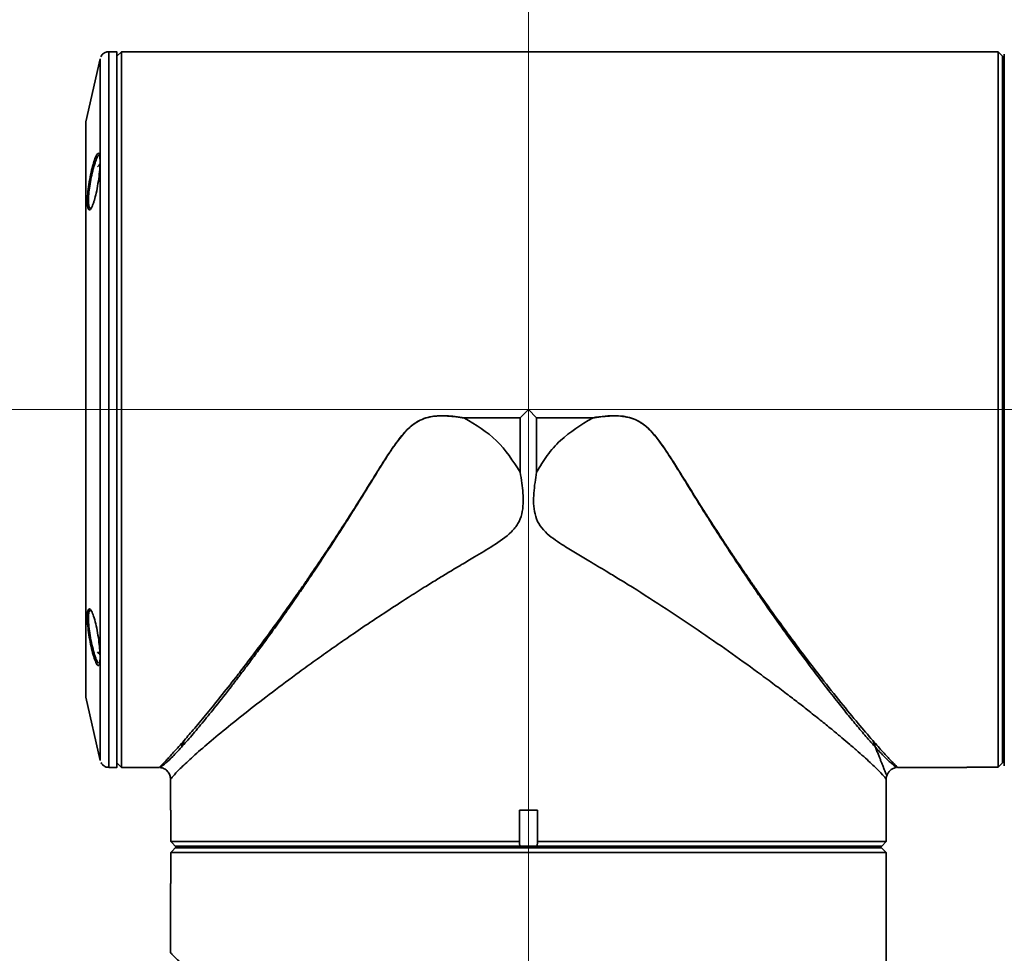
# Model space of a CAD drawing. Header units: millimetres. Extents: x 0 to 3360, y 0 to 2379.
# Tile 18 of 21: x 1440 to 1550, y 2038 to 2143. Entities that reach past the tile are written whole.
import ezdxf

# ---------------------------------------------------------------- set-up
doc = ezdxf.new("R2010")
doc.units = ezdxf.units.MM
doc.header["$LTSCALE"] = 8
doc.linetypes.add('CENTERX2', pattern=[20.32, 12.7, -2.54, 2.54, -2.54])
doc.layers.get('0').update_dxf_attribs({"lineweight": 18})
doc.layers.add('中心线层', color=6, linetype='CENTERX2', lineweight=25)
doc.layers.add('标注层', color=150, linetype='Continuous', lineweight=18)
doc.styles.add('SLDTEXTSTYLE1', font='txt')
doc.dimstyles.new('SLDDIMSTYLE0', dxfattribs={"dimtxt": 28, "dimasz": 32, "dimexe": 0, "dimexo": 0.0625, "dimgap": 7, "dimtad": 1, "dimrnd": 1e-09, "dimzin": 12, "dimdsep": 46, "dimtxsty": 'SLDTEXTSTYLE1', "dimcen": 0.09, "dimdle": 64, "dimadec": 0, "dimazin": 3, "dimtfac": 1, "dimtdec": 3, "dimtmove": 0, "dimatfit": 0, "dimfxl": 1, "dimfrac": 2, "dimtolj": 1, "dimarcsym": 0})

# ---------------------------------------------------------------- blocks, each defined once
blk = doc.blocks.new('*X30')
at = {"layer": '标注层'}
for points in [[(1274, 2099.02), (1278, 2131.02), (1270, 2131.02)], [(1274, 1997.02), (1270, 1965.02), (1278, 1965.02)]]:
    blk.add_hatch(color=256, dxfattribs=at).paths.add_polyline_path(points, flags=0)
for p, q in [((1274, 2099.02), (1274, 2147.02)), ((1498.05, 2099.02), (1258, 2099.02)), ((1274, 1997.02), (1274, 2099.02)), ((1393.82, 1997.02), (1258, 1997.02)), ((1274, 1997.02), (1274, 1949.02))]:
    blk.add_line(p, q, dxfattribs=at)
at = {"layer": '标注层', "insert": (1237.9, 2023.58), "char_height": 28, "width": 106.0559, "attachment_point": 1, "rotation": 90, "style": 'SLDTEXTSTYLE1'}
blk.add_mtext('102', dxfattribs=at)
blk = doc.blocks.new('*X31')
at = {"layer": '标注层'}
for points in [[(1496.51, 2202.63), (1464.51, 2206.63), (1464.51, 2198.63)], [(1596.51, 2202.63), (1628.51, 2198.63), (1628.51, 2206.63)]]:
    blk.add_hatch(color=256, dxfattribs=at).paths.add_polyline_path(points, flags=0)
for p, q in [((1496.51, 2070.22), (1496.51, 2218.63)), ((1596.51, 2119.7), (1596.51, 2218.63)), ((1496.51, 2202.63), (1448.51, 2202.63)), ((1596.51, 2202.63), (1496.51, 2202.63)), ((1596.51, 2202.63), (1644.51, 2202.63))]:
    blk.add_line(p, q, dxfattribs=at)
at = {"layer": '标注层', "insert": (1522.07, 2238.72), "char_height": 28, "width": 106.9944, "attachment_point": 1, "style": 'SLDTEXTSTYLE1'}
blk.add_mtext('100', dxfattribs=at)
blk = doc.blocks.new('*X32')
at = {"layer": '标注层'}
for points in [[(1394.51, 2202.63), (1362.51, 2206.63), (1362.51, 2198.63)], [(1496.51, 2202.63), (1528.51, 2198.63), (1528.51, 2206.63)]]:
    blk.add_hatch(color=256, dxfattribs=at).paths.add_polyline_path(points, flags=0)
for p, q in [((1394.51, 1964.73), (1394.51, 2218.63)), ((1496.51, 2070.22), (1496.51, 2218.63)), ((1394.51, 2202.63), (1346.51, 2202.63)), ((1496.51, 2202.63), (1394.51, 2202.63)), ((1496.51, 2202.63), (1544.51, 2202.63))]:
    blk.add_line(p, q, dxfattribs=at)
at = {"layer": '标注层', "insert": (1421.07, 2238.72), "char_height": 28, "width": 106.0559, "attachment_point": 1, "style": 'SLDTEXTSTYLE1'}
blk.add_mtext('102', dxfattribs=at)

msp = doc.modelspace()

# ---------------------------------------------------------------- linework, layer by layer
at = {"color": 7, "linetype": 'Continuous', "lineweight": 35}
for p, q in [((1450.514, 2139.023), (1449.614, 2139.023)), ((1451.016, 2139.023), (1450.516, 2138.523)), ((1545.514, 2139.023), (1451.016, 2139.023)), ((1549.011, 2139.01), (1545.513, 2139.01)), ((1549.198, 2138.823), (1549.011, 2139.01)), ((1549.011, 2139.01), (1549.011, 2139.01)), ((1549.011, 2139.01), (1549.198, 2138.823)), ((1549.511, 2138.511), (1549.198, 2138.823)), ((1448.638, 2138.242), (1447.05, 2131.187)), ((1450.516, 2138.523), (1450.514, 2138.523)), ((1549.513, 2138.511), (1549.511, 2138.511)), ((1549.513, 2138.511), (1549.514, 2138.511)), ((1549.712, 2136.523), (1549.514, 2136.523)), ((1496.51, 2099.023), (1495.596, 2098.109)), ((1497.424, 2098.109), (1496.51, 2099.023)), ((1489.341, 2098.089), (1489.343, 2098.109)), ((1495.586, 2098.089), (1489.341, 2098.089)), ((1489.343, 2098.109), (1495.596, 2098.109)), ((1495.586, 2092.022), (1495.586, 2098.089)), ((1495.596, 2098.109), (1495.594, 2098.107)), ((1497.424, 2098.109), (1503.677, 2098.109)), ((1497.426, 2098.107), (1497.424, 2098.109)), ((1497.434, 2098.089), (1497.434, 2092.022)), ((1503.679, 2098.089), (1497.434, 2098.089)), ((1503.679, 2098.089), (1503.677, 2098.109)), ((1447.05, 2066.859), (1448.638, 2059.803)), ((1549.514, 2061.523), (1549.712, 2061.523)), ((1450.514, 2059.523), (1450.516, 2059.523)), ((1450.516, 2059.523), (1451.016, 2059.023)), ((1549.198, 2059.223), (1549.511, 2059.534)), ((1549.511, 2059.534), (1549.513, 2059.534)), ((1549.514, 2059.534), (1549.513, 2059.534)), ((1449.614, 2059.023), (1450.514, 2059.023)), ((1451.016, 2059.023), (1455.247, 2059.023)), ((1537.78, 2059.023), (1545.514, 2059.023)), ((1545.513, 2059.036), (1549.011, 2059.036)), ((1549.011, 2059.036), (1549.198, 2059.223)), ((1549.198, 2059.223), (1549.011, 2059.036)), ((1549.011, 2059.036), (1549.011, 2059.036)), ((1456.514, 2057.681), (1456.514, 2054.223)), ((1536.514, 2050.725), (1536.514, 2057.681)), ((1456.526, 2054.223), (1456.514, 2054.223)), ((1456.526, 2054.223), (1456.526, 2050.725)), ((1495.505, 2050.725), (1495.505, 2054.223)), ((1495.505, 2054.223), (1497.515, 2054.223)), ((1495.505, 2054.223), (1495.505, 2050.538)), ((1497.515, 2054.223), (1497.515, 2050.725)), ((1456.526, 2050.725), (1495.505, 2050.725)), ((1456.526, 2050.725), (1456.713, 2050.538)), ((1456.713, 2050.538), (1457.025, 2050.225)), ((1495.505, 2050.538), (1495.505, 2050.725)), ((1495.555, 2050.225), (1495.505, 2050.538)), ((1497.515, 2050.538), (1497.466, 2050.225)), ((1497.515, 2050.725), (1536.514, 2050.725)), ((1497.515, 2050.725), (1497.515, 2050.538)), ((1536.014, 2050.225), (1536.514, 2050.725)), ((1456.713, 2049.708), (1456.526, 2049.52)), ((1456.526, 2049.52), (1456.526, 2046.023)), ((1536.501, 2049.52), (1456.526, 2049.52)), ((1457.025, 2050.02), (1456.713, 2049.708)), ((1457.025, 2050.225), (1457.025, 2050.223)), ((1457.025, 2050.223), (1495.555, 2050.223)), ((1457.025, 2050.023), (1457.025, 2050.02)), ((1536.002, 2050.023), (1457.025, 2050.023)), ((1457.025, 2050.023), (1457.719, 2050.023)), ((1457.025, 2050.023), (1459.014, 2050.023)), ((1459.014, 2050.223), (1459.014, 2050.023)), ((1496.51, 2050.023), (1459.014, 2050.023)), ((1495.555, 2050.223), (1495.555, 2050.225)), ((1497.466, 2050.223), (1495.555, 2050.223)), ((1534.014, 2050.023), (1496.51, 2050.023)), ((1497.466, 2050.225), (1497.466, 2050.223)), ((1497.466, 2050.223), (1536.014, 2050.223)), ((1534.014, 2050.023), (1534.014, 2050.223)), ((1534.014, 2050.023), (1536.002, 2050.023)), ((1536.002, 2050.023), (1535.309, 2050.023)), ((1536.002, 2050.02), (1536.002, 2050.023)), ((1536.002, 2050.023), (1536.002, 2050.02)), ((1536.313, 2049.708), (1536.002, 2050.02)), ((1536.014, 2050.223), (1536.014, 2050.225)), ((1536.501, 2049.52), (1536.313, 2049.708)), ((1536.314, 2049.708), (1536.501, 2049.52)), ((1536.501, 2049.52), (1536.501, 2046.023)), ((1536.501, 2046.023), (1536.501, 2049.52)), ((1456.514, 2046.023), (1456.514, 2038.289)), ((1456.526, 2046.023), (1456.514, 2046.023)), ((1536.501, 2046.023), (1536.514, 2046.023)), ((1536.501, 2046.023), (1536.501, 2046.023)), ((1536.514, 1951.525), (1536.514, 2046.023))]:
    msp.add_line(p, q, dxfattribs=at)
at = {"color": 8, "linetype": 'Continuous', "lineweight": 35}
msp.add_line((1536.314, 2049.708), (1536.314, 2049.708), dxfattribs=at)
for points in [[(1449.614, 2139.023), (1449.613, 2138.924), (1449.613, 2138.485), (1449.613, 2137.7), (1449.612, 2136.575), (1449.612, 2135.12), (1449.612, 2133.347), (1449.612, 2131.273), (1449.611, 2128.915), (1449.611, 2126.295), (1449.611, 2123.435), (1449.611, 2120.361), (1449.611, 2117.099), (1449.61, 2113.678), (1449.61, 2110.128), (1449.61, 2106.481), (1449.61, 2102.769), (1449.61, 2099.023)], [(1449.61, 2099.023), (1449.61, 2095.277), (1449.61, 2091.565), (1449.61, 2087.917), (1449.61, 2084.368), (1449.611, 2080.947), (1449.611, 2077.685), (1449.611, 2074.61), (1449.611, 2071.751), (1449.611, 2069.13), (1449.612, 2066.773), (1449.612, 2064.699), (1449.612, 2062.926), (1449.612, 2061.471), (1449.613, 2060.346), (1449.613, 2059.56), (1449.613, 2059.122), (1449.614, 2059.023)]]:
    msp.add_lwpolyline(points, dxfattribs=at)
at = {"color": 7, "linetype": 'Continuous', "lineweight": 35}
for points in [[(1450.514, 2138.523), (1450.514, 2138.748), (1450.514, 2139.012), (1450.513, 2138.924), (1450.513, 2138.485), (1450.513, 2137.7), (1450.512, 2136.575), (1450.512, 2135.12), (1450.512, 2133.347), (1450.512, 2131.273), (1450.511, 2128.915), (1450.511, 2126.295), (1450.511, 2123.435), (1450.511, 2120.361), (1450.511, 2117.099), (1450.51, 2113.678), (1450.51, 2110.128), (1450.51, 2106.481), (1450.51, 2102.769), (1450.51, 2099.023)], [(1451.016, 2139.023), (1451.016, 2139.012), (1451.016, 2138.748), (1451.015, 2138.136), (1451.015, 2137.179), (1451.015, 2135.888), (1451.014, 2134.272), (1451.014, 2132.347), (1451.014, 2130.128), (1451.014, 2127.637), (1451.013, 2124.894), (1451.013, 2121.923), (1451.013, 2118.752), (1451.013, 2115.406), (1451.013, 2111.917), (1451.013, 2108.315), (1451.013, 2104.631), (1451.013, 2100.898), (1451.013, 2097.148), (1451.013, 2093.415), (1451.013, 2089.731), (1451.013, 2086.128), (1451.013, 2082.639), (1451.013, 2079.294), (1451.013, 2076.123), (1451.013, 2073.152), (1451.014, 2070.409), (1451.014, 2067.917), (1451.014, 2065.699), (1451.014, 2063.774), (1451.015, 2062.158), (1451.015, 2060.866), (1451.015, 2059.91), (1451.016, 2059.297), (1451.016, 2059.034), (1451.016, 2059.023)], [(1545.514, 2139.01), (1545.514, 2139.016), (1545.514, 2139.02), (1545.514, 2139.022), (1545.514, 2139.023), (1545.514, 2139.022), (1545.513, 2139.02), (1545.513, 2139.016), (1545.513, 2139.01)], [(1549.011, 2059.036), (1549.011, 2059.305), (1549.01, 2059.922), (1549.01, 2060.883), (1549.01, 2062.178), (1549.009, 2063.796), (1549.009, 2065.723), (1549.009, 2067.942), (1549.009, 2070.433), (1549.008, 2073.175), (1549.008, 2076.144), (1549.008, 2079.314), (1549.008, 2082.656), (1549.008, 2086.142), (1549.008, 2089.741), (1549.008, 2093.421), (1549.008, 2097.15), (1549.008, 2100.896), (1549.008, 2104.625), (1549.008, 2108.305), (1549.008, 2111.904), (1549.008, 2115.39), (1549.008, 2118.732), (1549.008, 2121.901), (1549.008, 2124.87), (1549.009, 2127.612), (1549.009, 2130.104), (1549.009, 2132.323), (1549.009, 2134.25), (1549.01, 2135.868), (1549.01, 2137.163), (1549.01, 2138.123), (1549.011, 2138.741), (1549.011, 2139.01)], [(1549.713, 2138.738), (1549.713, 2138.111), (1549.713, 2137.137), (1549.712, 2135.822), (1549.712, 2134.18), (1549.712, 2132.224), (1549.711, 2129.972), (1549.711, 2127.444), (1549.711, 2124.663), (1549.711, 2121.654), (1549.711, 2118.443), (1549.71, 2115.059), (1549.71, 2111.531), (1549.71, 2107.893), (1549.71, 2104.175), (1549.71, 2100.411), (1549.71, 2096.635), (1549.71, 2092.881), (1549.71, 2089.181), (1549.71, 2085.569), (1549.71, 2082.076), (1549.711, 2078.735), (1549.711, 2075.574), (1549.711, 2072.623), (1549.711, 2069.907), (1549.711, 2067.45), (1549.712, 2065.275), (1549.712, 2063.4), (1549.712, 2061.843), (1549.713, 2060.618), (1549.713, 2059.734), (1549.713, 2059.201)], [(1448.638, 2138.242), (1448.638, 2138.144), (1448.637, 2137.703), (1448.637, 2136.912), (1448.637, 2135.778), (1448.636, 2134.31), (1448.636, 2132.524), (1448.636, 2130.433), (1448.636, 2128.059), (1448.635, 2125.421), (1448.635, 2122.545), (1448.635, 2119.455), (1448.635, 2116.18), (1448.635, 2112.75), (1448.635, 2109.196), (1448.635, 2105.549), (1448.635, 2101.844), (1448.635, 2098.112), (1448.635, 2094.389), (1448.635, 2090.709), (1448.635, 2087.103), (1448.635, 2083.605), (1448.635, 2080.247), (1448.635, 2077.059), (1448.635, 2074.07), (1448.636, 2071.307)], [(1450.514, 2138.523), (1450.513, 2138.478), (1450.513, 2138.121), (1450.513, 2137.409), (1450.512, 2136.35), (1450.512, 2134.953), (1450.512, 2133.231), (1450.512, 2131.199), (1450.511, 2128.875), (1450.511, 2126.281), (1450.511, 2123.44), (1450.511, 2120.378), (1450.511, 2117.123), (1450.51, 2113.704), (1450.51, 2110.151), (1450.51, 2106.498), (1450.51, 2102.778), (1450.51, 2099.023)], [(1450.516, 2138.523), (1450.516, 2138.478), (1450.516, 2138.121), (1450.515, 2137.409), (1450.515, 2136.35), (1450.515, 2134.953), (1450.514, 2133.231), (1450.514, 2131.199), (1450.514, 2128.875), (1450.514, 2126.281), (1450.513, 2123.44), (1450.513, 2120.378), (1450.513, 2117.123), (1450.513, 2113.704), (1450.513, 2110.151), (1450.513, 2106.498), (1450.513, 2102.778), (1450.513, 2099.023), (1450.513, 2095.268), (1450.513, 2091.547), (1450.513, 2087.894), (1450.513, 2084.342), (1450.513, 2080.923), (1450.513, 2077.668), (1450.513, 2074.606), (1450.514, 2071.765), (1450.514, 2069.171), (1450.514, 2066.847), (1450.514, 2064.815), (1450.515, 2063.092), (1450.515, 2061.695), (1450.515, 2060.636), (1450.516, 2059.925), (1450.516, 2059.568), (1450.516, 2059.523)], [(1549.511, 2059.534), (1549.511, 2059.811), (1549.51, 2060.454), (1549.51, 2061.456), (1549.51, 2062.81), (1549.509, 2064.501), (1549.509, 2066.515), (1549.509, 2068.833), (1549.509, 2071.432), (1549.508, 2074.289), (1549.508, 2077.377), (1549.508, 2080.667), (1549.508, 2084.128), (1549.508, 2087.728), (1549.508, 2091.434), (1549.508, 2095.211), (1549.508, 2099.023), (1549.508, 2102.835), (1549.508, 2106.612), (1549.508, 2110.318), (1549.508, 2113.918), (1549.508, 2117.379), (1549.508, 2120.669), (1549.508, 2123.757), (1549.509, 2126.614), (1549.509, 2129.213), (1549.509, 2131.53), (1549.509, 2133.544), (1549.51, 2135.236), (1549.51, 2136.589), (1549.51, 2137.592), (1549.511, 2138.235), (1549.511, 2138.511)], [(1549.513, 2059.534), (1549.513, 2059.811), (1549.513, 2060.454), (1549.513, 2061.456), (1549.512, 2062.81), (1549.512, 2064.501), (1549.512, 2066.515), (1549.511, 2068.833), (1549.511, 2071.432), (1549.511, 2074.289), (1549.511, 2077.377), (1549.511, 2080.667), (1549.51, 2084.128), (1549.51, 2087.728), (1549.51, 2091.434), (1549.51, 2095.211), (1549.51, 2099.023), (1549.51, 2102.835), (1549.51, 2106.612), (1549.51, 2110.318), (1549.51, 2113.918), (1549.511, 2117.379), (1549.511, 2120.669), (1549.511, 2123.757), (1549.511, 2126.614), (1549.511, 2129.213), (1549.512, 2131.53), (1549.512, 2133.544), (1549.512, 2135.236), (1549.513, 2136.589), (1549.513, 2137.592), (1549.513, 2138.235), (1549.513, 2138.511)], [(1549.514, 2138.511), (1549.514, 2138.232), (1549.514, 2138.01), (1549.514, 2137.867), (1549.514, 2137.818), (1549.514, 2137.867), (1549.513, 2138.01), (1549.513, 2138.232), (1549.513, 2138.511)], [(1549.514, 2138.511), (1549.514, 2138.235), (1549.514, 2137.592), (1549.515, 2136.589), (1549.515, 2136.523)], [(1549.51, 2099.023), (1549.51, 2102.642), (1549.51, 2106.228), (1549.511, 2109.746), (1549.511, 2113.164), (1549.511, 2116.45), (1549.511, 2119.573), (1549.511, 2122.505), (1549.511, 2125.217), (1549.511, 2127.685), (1549.512, 2129.885), (1549.512, 2131.797), (1549.512, 2133.403), (1549.513, 2134.688), (1549.513, 2135.639), (1549.513, 2136.249), (1549.513, 2136.512), (1549.514, 2136.523)], [(1447.05, 2131.187), (1447.05, 2131.144), (1447.05, 2130.794), (1447.05, 2130.096), (1447.049, 2129.057), (1447.049, 2127.69), (1447.049, 2126.008), (1447.049, 2124.031), (1447.049, 2121.78), (1447.048, 2119.279), (1447.048, 2116.556), (1447.048, 2113.642), (1447.048, 2110.567), (1447.048, 2107.366), (1447.048, 2104.073), (1447.048, 2100.725), (1447.048, 2097.358), (1447.048, 2094.01), (1447.048, 2090.716), (1447.048, 2087.514), (1447.048, 2084.437), (1447.048, 2081.521), (1447.048, 2078.796), (1447.049, 2076.293)], [(1447.035, 2099.023), (1447.035, 2102.407), (1447.035, 2105.752), (1447.035, 2109.021), (1447.035, 2112.177), (1447.035, 2115.183), (1447.034, 2118.007), (1447.034, 2120.616), (1447.034, 2122.98), (1447.034, 2125.072), (1447.034, 2126.869), (1447.033, 2128.351), (1447.033, 2129.501), (1447.033, 2130.305), (1447.033, 2130.754), (1447.032, 2130.845), (1447.032, 2130.574), (1447.032, 2129.946), (1447.031, 2128.968), (1447.031, 2127.651), (1447.031, 2126.009), (1447.031, 2124.061), (1447.03, 2121.83), (1447.03, 2119.34), (1447.03, 2116.62), (1447.03, 2113.701), (1447.03, 2110.615), (1447.03, 2107.398), (1447.03, 2104.086), (1447.03, 2100.717), (1447.03, 2097.329), (1447.03, 2093.959), (1447.03, 2090.647), (1447.03, 2087.431), (1447.03, 2084.345), (1447.03, 2081.426), (1447.03, 2078.706), (1447.03, 2076.216), (1447.031, 2073.985), (1447.031, 2072.037), (1447.031, 2070.395), (1447.031, 2069.078), (1447.032, 2068.099), (1447.032, 2067.471), (1447.032, 2067.201), (1447.032, 2067.192)], [(1448.612, 2126.466), (1448.515, 2126.353), (1448.361, 2126.143)], [(1450.51, 2099.023), (1450.51, 2095.277), (1450.51, 2091.565), (1450.51, 2087.917), (1450.51, 2084.368), (1450.511, 2080.947), (1450.511, 2077.685), (1450.511, 2074.61), (1450.511, 2071.751), (1450.511, 2069.13), (1450.512, 2066.773), (1450.512, 2064.699), (1450.512, 2062.926), (1450.512, 2061.471), (1450.513, 2060.346), (1450.513, 2059.56), (1450.513, 2059.122), (1450.514, 2059.034), (1450.514, 2059.297), (1450.514, 2059.523)], [(1450.51, 2099.023), (1450.51, 2095.268), (1450.51, 2091.547), (1450.51, 2087.894), (1450.51, 2084.342), (1450.511, 2080.923), (1450.511, 2077.668), (1450.511, 2074.606), (1450.511, 2071.765), (1450.511, 2069.171), (1450.512, 2066.847), (1450.512, 2064.815), (1450.512, 2063.092), (1450.512, 2061.695), (1450.513, 2060.636), (1450.513, 2059.925), (1450.513, 2059.568), (1450.514, 2059.523)], [(1549.514, 2061.523), (1549.513, 2061.534), (1549.513, 2061.796), (1549.513, 2062.406), (1549.513, 2063.358), (1549.512, 2064.643), (1549.512, 2066.249), (1549.512, 2068.161), (1549.511, 2070.361), (1549.511, 2072.829), (1549.511, 2075.541), (1549.511, 2078.472), (1549.511, 2081.596), (1549.511, 2084.882), (1549.511, 2088.3), (1549.51, 2091.818), (1549.51, 2095.404), (1549.51, 2099.023)], [(1447.049, 2076.293), (1447.049, 2074.038), (1447.049, 2072.058), (1447.049, 2070.373), (1447.049, 2069.002), (1447.05, 2067.96), (1447.05, 2067.258), (1447.05, 2066.904), (1447.05, 2066.859)], [(1448.351, 2071.947), (1448.506, 2071.735), (1448.588, 2071.636)], [(1448.636, 2071.307), (1448.636, 2068.795), (1448.636, 2066.556), (1448.636, 2064.612), (1448.637, 2062.979), (1448.637, 2061.673), (1448.637, 2060.705), (1448.638, 2060.083), (1448.638, 2059.815), (1448.638, 2059.803)], [(1549.515, 2061.523), (1549.515, 2061.456), (1549.514, 2060.454), (1549.514, 2059.811), (1549.514, 2059.534)], [(1549.513, 2059.534), (1549.513, 2059.814), (1549.513, 2060.036), (1549.514, 2060.179), (1549.514, 2060.228), (1549.514, 2060.179), (1549.514, 2060.036), (1549.514, 2059.814), (1549.514, 2059.534)], [(1545.513, 2059.036), (1545.513, 2059.03), (1545.513, 2059.026), (1545.514, 2059.024), (1545.514, 2059.023), (1545.514, 2059.024), (1545.514, 2059.026), (1545.514, 2059.03), (1545.514, 2059.036)], [(1457.025, 2050.225), (1457.294, 2050.225), (1457.918, 2050.225), (1458.891, 2050.225), (1460.204, 2050.225), (1461.846, 2050.225), (1463.802, 2050.225), (1466.053, 2050.225), (1468.58, 2050.225), (1471.36, 2050.225), (1474.368, 2050.225), (1477.575, 2050.225), (1480.954, 2050.225), (1484.474, 2050.225), (1488.103, 2050.225), (1491.807, 2050.225), (1495.555, 2050.225)], [(1536.002, 2050.02), (1535.725, 2050.02), (1535.082, 2050.02), (1534.079, 2050.02), (1532.725, 2050.02), (1531.033, 2050.02), (1529.019, 2050.02), (1526.701, 2050.02), (1524.102, 2050.02), (1521.245, 2050.02), (1518.157, 2050.02), (1514.867, 2050.02), (1511.405, 2050.02), (1507.805, 2050.02), (1504.099, 2050.02), (1500.322, 2050.02), (1496.51, 2050.02), (1492.698, 2050.02), (1488.921, 2050.02), (1485.216, 2050.02), (1481.615, 2050.02), (1478.154, 2050.02), (1474.865, 2050.02), (1471.777, 2050.02), (1468.92, 2050.02), (1466.321, 2050.02), (1464.004, 2050.02), (1461.991, 2050.02), (1460.299, 2050.02), (1458.946, 2050.02), (1457.944, 2050.02), (1457.301, 2050.02), (1457.025, 2050.02)], [(1497.466, 2050.225), (1501.214, 2050.225), (1504.92, 2050.225), (1508.551, 2050.225), (1512.072, 2050.225), (1515.452, 2050.225), (1518.661, 2050.225), (1521.669, 2050.225), (1524.449, 2050.225), (1526.977, 2050.225), (1529.229, 2050.225), (1531.184, 2050.225), (1532.826, 2050.225), (1534.139, 2050.225), (1535.112, 2050.225), (1535.735, 2050.225), (1536.002, 2050.225), (1536.014, 2050.225)]]:
    msp.add_lwpolyline(points, dxfattribs=at)
for points, knots in [([(1449.616, 2139.007), (1449.564, 2139.011), (1449.399, 2139.023), (1449.151, 2138.924), (1448.924, 2138.761), (1448.787, 2138.602), (1448.737, 2138.498), (1448.721, 2138.463)], [0, 0, 0, 0, 0.1561544, 0.4951352, 0.7681206, 0.9984706, 1.1146184, 1.1146184, 1.1146184, 1.1146184]), ([(1447.895, 2122.111), (1447.93, 2122.217), (1448.034, 2122.534), (1448.214, 2123.248), (1448.408, 2124.268), (1448.555, 2125.366), (1448.632, 2126.352), (1448.634, 2127.12), (1448.565, 2127.597), (1448.43, 2127.738), (1448.238, 2127.526), (1448.048, 2127.069), (1447.862, 2126.479), (1447.675, 2125.771), (1447.462, 2124.747), (1447.293, 2123.647), (1447.203, 2122.662), (1447.201, 2121.899), (1447.284, 2121.429), (1447.439, 2121.288), (1447.614, 2121.462), (1447.75, 2121.734), (1447.832, 2121.934), (1447.874, 2122.052), (1447.895, 2122.111)], [0, 0, 0, 0, 0.3117515, 0.9402392, 1.6728148, 2.3937637, 3.0994627, 3.7929759, 4.4816658, 5.1740751, 5.8773772, 6.6238179, 6.9355684, 7.5639989, 8.2999219, 9.026428, 9.7348174, 10.4256311, 11.1088989, 11.7982534, 12.5036904, 12.8711063, 13.0597235, 13.2497802, 13.2497802, 13.2497802, 13.2497802]), ([(1447.555, 2121.499), (1447.5, 2121.529), (1447.391, 2121.589), (1447.32, 2122.1), (1447.333, 2122.844), (1447.429, 2123.762), (1447.594, 2124.754), (1447.817, 2125.777), (1447.984, 2126.325), (1448.073, 2126.614)], [0, 0, 0, 0, 0.7456393, 1.4934521, 2.2212132, 2.9426714, 3.6741359, 4.4263309, 5.2623626, 5.2623626, 5.2623626, 5.2623626]), ([(1448.073, 2126.614), (1448.09, 2126.664), (1448.143, 2126.82), (1448.266, 2127.134), (1448.424, 2127.447), (1448.514, 2127.454), (1448.554, 2127.457)], [0, 0, 0, 0, 0.093309, 0.2918631, 0.6925412, 1.0088819, 1.0088819, 1.0088819, 1.0088819]), ([(1489.357, 2098.077), (1488.728, 2098.168), (1487.469, 2098.35), (1485.858, 2098.312), (1484.624, 2097.96), (1483.783, 2097.492), (1483.054, 2096.878), (1482.203, 2095.941), (1481.283, 2094.661), (1480.309, 2093.149), (1479.322, 2091.56), (1478.303, 2089.901), (1477.261, 2088.222), (1476.259, 2086.628), (1475.113, 2084.838), (1473.872, 2082.931), (1472.602, 2081.02), (1471.53, 2079.433), (1470.416, 2077.809), (1469.248, 2076.137), (1468.021, 2074.412), (1466.892, 2072.852), (1465.862, 2071.451), (1464.926, 2070.198), (1464.084, 2069.086), (1462.95, 2067.607), (1461.636, 2065.933), (1460.159, 2064.106), (1458.849, 2062.538), (1458.096, 2061.692), (1457.72, 2061.269)], [0, 0, 0, 0, 1.5940783, 3.1915931, 3.9932209, 4.7895441, 5.5848164, 6.3774029, 7.9616004, 9.5411285, 10.9136513, 12.7016453, 14.5014177, 15.9874777, 17.576904, 20.0554523, 22.013097, 23.763646, 25.3069763, 27.5034698, 29.5674535, 31.4986291, 33.2974426, 34.9648562, 36.5022585, 37.9112878, 41.3351298, 44.2121344, 47.3317865, 50.4389491, 50.4389491, 50.4389491, 50.4389491]), ([(1458.024, 2062.028), (1458.408, 2062.472), (1459.198, 2063.386), (1460.58, 2065.043), (1462.121, 2066.94), (1463.565, 2068.769), (1464.895, 2070.491), (1466.061, 2072.029), (1467.243, 2073.617), (1468.444, 2075.259), (1469.668, 2076.964), (1470.778, 2078.541), (1471.77, 2079.972), (1472.643, 2081.248), (1473.628, 2082.711), (1474.777, 2084.442), (1475.804, 2086.019), (1476.808, 2087.584), (1477.7, 2088.995), (1478.719, 2090.635), (1479.67, 2092.168), (1480.598, 2093.633), (1481.539, 2095.054), (1482.613, 2096.482), (1483.738, 2097.518), (1484.828, 2098.039), (1485.936, 2098.316), (1487.468, 2098.364), (1488.671, 2098.2), (1489.343, 2098.109)], [0, 0, 0, 0, 2.9781097, 6.1263457, 9.1690966, 12.4195588, 14.3740789, 16.4434385, 18.6280533, 20.5177329, 22.5702454, 24.7856322, 26.0361606, 27.4663778, 29.0763965, 30.8661051, 33.0835598, 34.0914328, 35.7762751, 37.459606, 39.1133457, 40.4385186, 41.9195996, 43.4774131, 45.0057636, 45.7564336, 46.5365408, 47.9036149, 49.6322142, 49.6322142, 49.6322142, 49.6322142]), ([(1489.341, 2098.089), (1489.342, 2098.088), (1489.343, 2098.086), (1489.348, 2098.081), (1489.353, 2098.079), (1489.357, 2098.077)], [0, 0, 0, 0, 0.003586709, 0.008107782, 0.020368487, 0.020368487, 0.020368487, 0.020368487]), ([(1489.357, 2098.077), (1490.632, 2097.312), (1493.184, 2095.783), (1494.785, 2093.276), (1495.586, 2092.022)], [0, 0, 0, 0, 4.4023225, 8.8079982, 8.8079982, 8.8079982, 8.8079982]), ([(1495.594, 2098.107), (1495.592, 2098.104), (1495.589, 2098.1), (1495.587, 2098.094), (1495.586, 2098.09), (1495.586, 2098.089)], [0, 0, 0, 0, 0.009118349, 0.016659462, 0.019533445, 0.019533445, 0.019533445, 0.019533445]), ([(1497.434, 2098.089), (1497.434, 2098.092), (1497.433, 2098.097), (1497.429, 2098.103), (1497.427, 2098.106), (1497.426, 2098.107)], [0, 0, 0, 0, 0.007284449, 0.01678264, 0.01952767, 0.01952767, 0.01952767, 0.01952767]), ([(1497.434, 2092.022), (1497.812, 2092.66), (1498.566, 2093.93), (1500.521, 2096.157), (1502.408, 2097.31), (1503.664, 2098.077)], [0, 0, 0, 0, 2.2248074, 4.431019, 8.8159147, 8.8159147, 8.8159147, 8.8159147]), ([(1535.304, 2061.269), (1535.041, 2061.564), (1534.467, 2062.206), (1533.459, 2063.393), (1532.329, 2064.764), (1531.082, 2066.32), (1529.694, 2068.094), (1528.064, 2070.233), (1526.35, 2072.543), (1524.464, 2075.156), (1522.877, 2077.415), (1521.532, 2079.373), (1520.626, 2080.711), (1519.671, 2082.143), (1518.574, 2083.811), (1517.548, 2085.399), (1516.578, 2086.92), (1515.741, 2088.251), (1514.623, 2090.053), (1513.421, 2092.015), (1512.089, 2094.135), (1511.001, 2095.724), (1510.033, 2096.812), (1509.305, 2097.446), (1508.462, 2097.932), (1507.219, 2098.308), (1505.584, 2098.354), (1504.304, 2098.169), (1503.664, 2098.077)], [0, 0, 0, 0, 2.2119753, 4.8095857, 7.3413038, 9.7690702, 12.5546842, 15.4376301, 18.7928213, 21.6147563, 25.0895451, 26.7093265, 28.2383334, 29.5233429, 31.3706798, 33.5762867, 34.5015132, 36.0740351, 37.645568, 39.947214, 41.9297676, 43.9789482, 44.7785289, 45.5834176, 46.3912861, 47.1979312, 48.817854, 50.4416047, 50.4416047, 50.4416047, 50.4416047]), ([(1503.664, 2098.077), (1503.667, 2098.079), (1503.672, 2098.081), (1503.677, 2098.086), (1503.678, 2098.088), (1503.679, 2098.089)], [0, 0, 0, 0, 0.012075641, 0.016622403, 0.02033252, 0.02033252, 0.02033252, 0.02033252]), ([(1503.677, 2098.109), (1504.151, 2098.176), (1505.03, 2098.302), (1506.268, 2098.348), (1507.331, 2098.261), (1508.263, 2098.016), (1509.069, 2097.61), (1509.794, 2097.048), (1510.448, 2096.377), (1511.079, 2095.59), (1511.664, 2094.772), (1512.211, 2093.951), (1512.707, 2093.184), (1513.202, 2092.399), (1513.739, 2091.541), (1514.511, 2090.297), (1515.338, 2088.972), (1516.075, 2087.804), (1516.622, 2086.945), (1517.224, 2086.009), (1518.009, 2084.802), (1518.897, 2083.457), (1519.772, 2082.147), (1520.606, 2080.915), (1521.376, 2079.792), (1522.518, 2078.146), (1523.976, 2076.088), (1525.816, 2073.561), (1527.566, 2071.221), (1529.494, 2068.715), (1531.453, 2066.25), (1533.408, 2063.874), (1534.473, 2062.64), (1535, 2062.028)], [0, 0, 0, 0, 1.2187686, 2.2652781, 3.1516449, 3.9313883, 4.7085602, 5.4359241, 6.2636184, 7.0948257, 8.0093492, 8.8366643, 9.6241171, 10.3534147, 11.224074, 12.2362403, 14.1411149, 15.2915671, 15.8569102, 16.821403, 18.2363152, 19.6917771, 21.155956, 22.519637, 23.7828356, 24.9454965, 28.1594974, 31.0427773, 34.2932036, 37.3056304, 41.5073335, 45.6101374, 49.6368955, 49.6368955, 49.6368955, 49.6368955]), ([(1456.514, 2057.681), (1456.567, 2057.766), (1456.674, 2057.935), (1457.507, 2058.815), (1458.782, 2060.023), (1460.501, 2061.53), (1462.628, 2063.307), (1465.086, 2065.281), (1467.844, 2067.411), (1470.418, 2069.332), (1472.677, 2070.969), (1474.527, 2072.282), (1476.482, 2073.644), (1478.501, 2075.018), (1480.711, 2076.485), (1482.826, 2077.857), (1484.718, 2079.055), (1486.174, 2079.957), (1487.564, 2080.801), (1488.977, 2081.646), (1490.699, 2082.671), (1492.6, 2083.813), (1494.178, 2084.86), (1495.016, 2085.781), (1495.463, 2086.425), (1495.959, 2087.715), (1495.95, 2089.29), (1495.792, 2090.843), (1495.657, 2091.616), (1495.586, 2092.022)], [0, 0, 0, 0, 3.4124016, 6.8258492, 10.1186444, 13.563975, 16.9555805, 20.3535284, 23.7543997, 27.149783, 29.0450151, 30.9577042, 32.836236, 34.8634342, 36.7849636, 39.0367304, 40.6469118, 41.8503208, 42.8754953, 44.2682772, 45.496797, 47.2862809, 49.1404546, 49.5817525, 49.993069, 50.8431378, 52.5446953, 53.3542077, 54.2523087, 54.2523087, 54.2523087, 54.2523087]), ([(1536.514, 2057.681), (1536.46, 2057.765), (1536.353, 2057.934), (1535.654, 2058.671), (1534.888, 2059.413), (1534.203, 2060.045), (1533.394, 2060.766), (1532.507, 2061.533), (1531.561, 2062.333), (1530.52, 2063.195), (1529.303, 2064.184), (1527.999, 2065.222), (1526.68, 2066.251), (1525.332, 2067.285), (1523.815, 2068.429), (1521.684, 2070.005), (1518.925, 2071.987), (1515.505, 2074.363), (1511.913, 2076.754), (1508.911, 2078.68), (1506.654, 2080.076), (1505.032, 2081.057), (1503.429, 2082.012), (1501.776, 2082.996), (1500.437, 2083.811), (1499.295, 2084.579), (1498.385, 2085.319), (1497.632, 2086.233), (1497.201, 2087.344), (1497.075, 2088.518), (1497.115, 2090.087), (1497.307, 2091.248), (1497.434, 2092.022)], [0, 0, 0, 0, 3.4121249, 6.8252965, 8.4542253, 10.1194157, 11.8227956, 13.5661897, 15.0747044, 16.6179441, 18.4450827, 20.3577127, 21.8850316, 23.4692869, 25.2571573, 27.1553697, 30.5476636, 33.9112283, 37.270012, 40.6485907, 42.0190071, 43.2166001, 44.8656567, 46.1394759, 47.4434593, 48.2955358, 49.1441744, 49.9949672, 50.8449521, 51.698044, 52.5510421, 54.2577678, 54.2577678, 54.2577678, 54.2577678]), ([(1448.63, 2071.324), (1448.629, 2071.44), (1448.624, 2071.792), (1448.571, 2072.539), (1448.447, 2073.555), (1448.262, 2074.611), (1448.035, 2075.561), (1447.789, 2076.296), (1447.552, 2076.718), (1447.356, 2076.768), (1447.232, 2076.451), (1447.199, 2075.941), (1447.214, 2075.328), (1447.275, 2074.589), (1447.419, 2073.575), (1447.624, 2072.521), (1447.863, 2071.567), (1448.108, 2070.828), (1448.33, 2070.406), (1448.502, 2070.357), (1448.591, 2070.624), (1448.62, 2070.942), (1448.629, 2071.148), (1448.63, 2071.265), (1448.63, 2071.324)], [0, 0, 0, 0, 0.311844, 0.9411536, 1.6330198, 2.3348494, 3.0511436, 3.7808859, 4.5173342, 5.2492673, 5.9658673, 6.6231804, 6.9350384, 7.5644231, 8.2528366, 8.956148, 9.6777164, 10.4118619, 11.1476173, 11.8743228, 12.5861949, 12.9129556, 13.0802415, 13.2486379, 13.2486379, 13.2486379, 13.2486379]), ([(1447.329, 2075.702), (1447.331, 2075.809), (1447.336, 2076.13), (1447.407, 2076.478), (1447.518, 2076.64), (1447.612, 2076.543), (1447.637, 2076.516)], [0, 0, 0, 0, 0.1816722, 0.5487239, 0.9274011, 1.068822, 1.068822, 1.068822, 1.068822]), ([(1448.421, 2070.683), (1448.351, 2070.801), (1448.209, 2071.04), (1447.962, 2071.779), (1447.72, 2072.713), (1447.512, 2073.762), (1447.371, 2074.777), (1447.33, 2075.4), (1447.329, 2075.671), (1447.329, 2075.702)], [0, 0, 0, 0, 0.8332784, 1.6854993, 2.5491467, 3.4099761, 4.2525729, 5.069333, 5.1741793, 5.1741793, 5.1741793, 5.1741793]), ([(1455.247, 2059.023), (1455.29, 2059.061), (1455.376, 2059.136), (1455.964, 2059.742), (1456.821, 2060.662), (1457.616, 2061.565), (1458.024, 2062.028)], [0, 0, 0, 0, 1.0240675, 2.0369589, 3.0380072, 4.0929403, 4.0929403, 4.0929403, 4.0929403]), ([(1457.72, 2061.269), (1457.721, 2061.269), (1457.721, 2061.269), (1457.721, 2061.269), (1457.721, 2061.27), (1457.723, 2061.274), (1457.728, 2061.287), (1457.749, 2061.34), (1457.798, 2061.464), (1457.894, 2061.704), (1457.974, 2061.902), (1458.024, 2062.028)], [0, 0, 0, 0, 0.00009596, 0.00026287, 0.00085666, 0.00305199, 0.01146269, 0.04434881, 0.17438744, 0.40895542, 0.8176625, 0.8176625, 0.8176625, 0.8176625]), ([(1535, 2062.028), (1535.404, 2061.57), (1536.191, 2060.678), (1537.053, 2059.751), (1537.649, 2059.138), (1537.736, 2059.061), (1537.78, 2059.023)], [0, 0, 0, 0, 1.042721, 2.0320362, 3.0686361, 4.0947089, 4.0947089, 4.0947089, 4.0947089]), ([(1535.304, 2061.269), (1535.304, 2061.269), (1535.304, 2061.269), (1535.304, 2061.269), (1535.304, 2061.27), (1535.302, 2061.274), (1535.297, 2061.287), (1535.276, 2061.34), (1535.227, 2061.464), (1535.13, 2061.704), (1535.051, 2061.902), (1535, 2062.028)], [0, 0, 0, 0, 0.0001031, 0.00028604, 0.00089502, 0.00311767, 0.01158691, 0.04454285, 0.17462258, 0.40905993, 0.81779772, 0.81779772, 0.81779772, 0.81779772]), ([(1448.739, 2059.561), (1448.784, 2059.482), (1448.885, 2059.303), (1449.155, 2059.119), (1449.421, 2059.016), (1449.581, 2059.033), (1449.623, 2059.038)], [0, 0, 0, 0, 0.2703497, 0.6099158, 0.966549, 1.0931429, 1.0931429, 1.0931429, 1.0931429]), ([(1455.35, 2059.017), (1455.51, 2058.978), (1455.825, 2058.902), (1456.202, 2058.583), (1456.465, 2058.163), (1456.498, 2057.835), (1456.514, 2057.669)], [0, 0, 0, 0, 0.487338, 0.9646601, 1.4442898, 1.9414957, 1.9414957, 1.9414957, 1.9414957]), ([(1536.574, 2058.082), (1536.622, 2058.2), (1536.717, 2058.436), (1536.976, 2058.719), (1537.297, 2058.934), (1537.547, 2058.989), (1537.674, 2059.016)], [0, 0, 0, 0, 0.3808095, 0.7573728, 1.1354342, 1.5217116, 1.5217116, 1.5217116, 1.5217116]), ([(1536.513, 2057.671), (1536.514, 2057.815), (1536.514, 2057.961), (1536.577, 2058.088), (1536.578, 2058.091)], [0, 0, 0, 0, 0.42048213, 0.42762249, 0.42762249, 0.42762249, 0.42762249]), ([(1456.514, 2038.289), (1456.53, 2038.27), (1456.564, 2038.231), (1456.836, 2037.954), (1457.34, 2037.473), (1458.168, 2036.7), (1459.06, 2035.914), (1459.518, 2035.511)], [0, 0, 0, 0, 0.6724671, 1.3680195, 2.0609752, 3.050366, 4.0931162, 4.0931162, 4.0931162, 4.0931162])]:
    msp.add_open_spline(points, degree=3, knots=knots, dxfattribs=at)
at = {"color": 8, "linetype": 'Continuous', "lineweight": 35}
for points, knots in [([(1457.72, 2061.269), (1457.383, 2060.907), (1456.711, 2060.185), (1455.944, 2059.465), (1455.559, 2059.151), (1455.414, 2059.05), (1455.376, 2059.023), (1455.359, 2059.013), (1455.363, 2059.016), (1455.364, 2059.016)], [0, 0, 0, 0, 0.8633966, 1.7221754, 2.6293283, 2.85139, 3.0582178, 3.2500076, 3.268365, 3.268365, 3.268365, 3.268365]), ([(1535.304, 2061.269), (1535.363, 2061.123), (1535.478, 2060.834), (1535.64, 2060.429), (1535.788, 2060.061), (1535.926, 2059.713), (1536.061, 2059.377), (1536.199, 2059.033), (1536.313, 2058.75), (1536.404, 2058.52), (1536.475, 2058.344), (1536.534, 2058.198), (1536.565, 2058.12), (1536.584, 2058.072), (1536.577, 2058.091), (1536.577, 2058.091)], [0, 0, 0, 0, 0.2879686, 0.5727664, 0.8542175, 1.1100332, 1.3962619, 1.7124549, 2.073123, 2.2996831, 2.5706226, 2.8632314, 3.1437044, 3.423655, 3.4268801, 3.4268801, 3.4268801, 3.4268801]), ([(1537.664, 2059.015), (1537.648, 2059.025), (1537.613, 2059.047), (1537.355, 2059.237), (1536.977, 2059.569), (1536.504, 2060.013), (1535.952, 2060.567), (1535.532, 2061.022), (1535.304, 2061.269)], [0, 0, 0, 0, 0.4854806, 1.0721399, 1.6424236, 2.20963, 2.6949422, 3.2690904, 3.2690904, 3.2690904, 3.2690904])]:
    msp.add_open_spline(points, degree=3, knots=knots, dxfattribs=at)
at = {"layer": '中心线层', "linetype": 'CENTERX2', "lineweight": 18}
for p, q in [((1596.326, 2099.023), (1498.046, 2099.023)), ((1496.51, 2070.223), (1496.51, 2034.223)), ((1496.514, 2070.223), (1496.514, 1951.525))]:
    msp.add_line(p, q, dxfattribs=at)

# ---------------------------------------------------------------- dimensions: what is measured, and where the dimension line sits
at = {"layer": '标注层'}
for base, p1, p2, angle, picture, middle in [((1394.514, 2202.625), (1496.51, 2070.223), (1394.514, 1964.725), 0, '*X32', (1445.512, 2202.625)), ((1496.51, 2202.625), (1596.512, 2119.701), (1496.51, 2070.223), 0, '*X31', (1546.511, 2202.625)), ((1273.996, 2099.023), (1393.823, 1997.023), (1498.046, 2099.023), 270, '*X30', (1273.996, 2048.023))]:
    dim = msp.add_linear_dim(base=base, p1=p1, p2=p2, angle=angle, dimstyle='SLDDIMSTYLE0', override={"dimsah": 1, "dimtzin": 12}, dxfattribs=at)
    dim.commit()
    dim.dimension.update_dxf_attribs({"geometry": picture, "text_midpoint": middle, "dimtype": 160})

doc.saveas('drawing.dxf')
